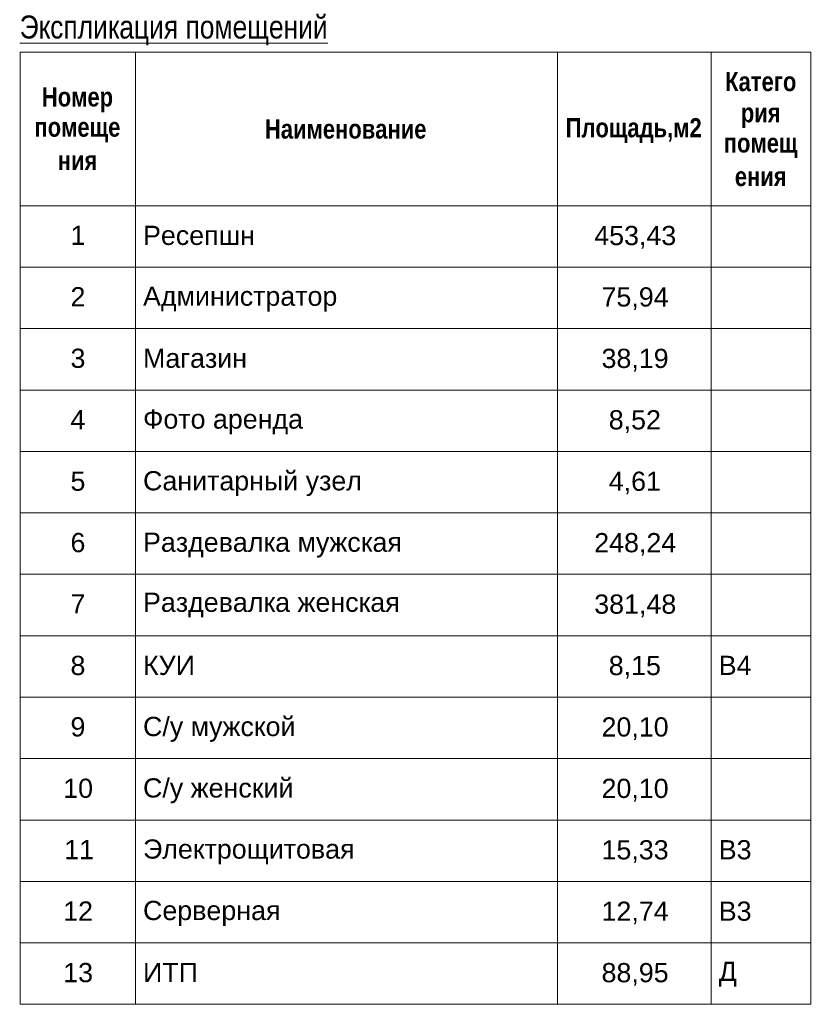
# Model space of a CAD drawing. Header units: millimetres. Extents: x -14761 to 157739, y -22400 to 107990.
# Tile 4 of 256: x 11022 to 21335, y -22400 to -9577. Entities that reach past the tile are written whole.
import ezdxf

# ---------------------------------------------------------------- set-up
doc = ezdxf.new("R2010")
doc.units = ezdxf.units.MM
doc.header["$MEASUREMENT"] = 0
doc.styles.add('СГЕНЕРИР_СТИЛЬ_1', font='txt')
doc.styles.add('СГЕНЕРИР_СТИЛЬ_2', font='txt')
doc.styles.add('СГЕНЕРИР_СТИЛЬ_3', font='txt')

msp = doc.modelspace()

# ---------------------------------------------------------------- linework, layer by layer
at = {"color": 7, "linetype": 'Continuous', "lineweight": 15}
for p, q in [((11029, -10000), (21329, -10000)), ((11029, -10000), (11029, -12000)), ((12529, -10000), (12529, -12000)), ((18029, -10000), (18029, -12000)), ((20029, -10000), (20029, -12000)), ((21329, -10000), (21329, -12000)), ((11029, -12000), (12529, -12000)), ((11029, -12000), (12529, -12000)), ((11029, -12000), (11029, -12800)), ((12529, -12000), (12529, -12800)), ((12529, -12000), (18029, -12000)), ((12529, -12000), (18029, -12000)), ((12529, -12000), (12529, -12800)), ((18029, -12000), (18029, -12800)), ((18029, -12000), (20029, -12000)), ((18029, -12000), (20029, -12000)), ((18029, -12000), (18029, -12800)), ((20029, -12000), (20029, -12800)), ((20029, -12000), (21329, -12000)), ((20029, -12000), (21329, -12000)), ((20029, -12000), (20029, -12800)), ((21329, -12000), (21329, -12800)), ((11029, -12800), (12529, -12800)), ((11029, -12800), (12529, -12800)), ((11029, -12800), (11029, -13600)), ((12529, -12800), (12529, -13600)), ((12529, -12800), (18029, -12800)), ((12529, -12800), (18029, -12800)), ((12529, -12800), (12529, -13600)), ((18029, -12800), (18029, -13600)), ((18029, -12800), (20029, -12800)), ((18029, -12800), (20029, -12800)), ((18029, -12800), (18029, -13600)), ((20029, -12800), (20029, -13600)), ((20029, -12800), (21329, -12800)), ((20029, -12800), (21329, -12800)), ((20029, -12800), (20029, -13600)), ((21329, -12800), (21329, -13600)), ((11029, -13600), (12529, -13600)), ((11029, -13600), (12529, -13600)), ((11029, -13600), (11029, -14400)), ((12529, -13600), (12529, -14400)), ((12529, -13600), (18029, -13600)), ((12529, -13600), (18029, -13600)), ((12529, -13600), (12529, -14400)), ((18029, -13600), (18029, -14400)), ((18029, -13600), (20029, -13600)), ((18029, -13600), (20029, -13600)), ((18029, -13600), (18029, -14400)), ((20029, -13600), (20029, -14400)), ((20029, -13600), (21329, -13600)), ((20029, -13600), (21329, -13600)), ((20029, -13600), (20029, -14400)), ((21329, -13600), (21329, -14400)), ((11029, -14400), (12529, -14400)), ((11029, -14400), (12529, -14400)), ((11029, -14400), (11029, -15200)), ((12529, -14400), (12529, -15200)), ((12529, -14400), (18029, -14400)), ((12529, -14400), (18029, -14400)), ((12529, -14400), (12529, -15200)), ((18029, -14400), (18029, -15200)), ((18029, -14400), (20029, -14400)), ((18029, -14400), (20029, -14400)), ((18029, -14400), (18029, -15200)), ((20029, -14400), (20029, -15200)), ((20029, -14400), (21329, -14400)), ((20029, -14400), (21329, -14400)), ((20029, -14400), (20029, -15200)), ((21329, -14400), (21329, -15200)), ((11029, -15200), (12529, -15200)), ((11029, -15200), (12529, -15200)), ((11029, -15200), (11029, -16000)), ((12529, -15200), (12529, -16000)), ((12529, -15200), (18029, -15200)), ((12529, -15200), (18029, -15200)), ((12529, -15200), (12529, -16000)), ((18029, -15200), (18029, -16000)), ((18029, -15200), (20029, -15200)), ((18029, -15200), (20029, -15200)), ((18029, -15200), (18029, -16000)), ((20029, -15200), (20029, -16000)), ((20029, -15200), (21329, -15200)), ((20029, -15200), (21329, -15200)), ((20029, -15200), (20029, -16000)), ((21329, -15200), (21329, -16000)), ((11029, -16000), (12529, -16000)), ((11029, -16000), (12529, -16000)), ((11029, -16000), (11029, -16800)), ((12529, -16000), (12529, -16800)), ((12529, -16000), (18029, -16000)), ((12529, -16000), (18029, -16000)), ((12529, -16000), (12529, -16800)), ((18029, -16000), (18029, -16800)), ((18029, -16000), (20029, -16000)), ((18029, -16000), (20029, -16000)), ((18029, -16000), (18029, -16800)), ((20029, -16000), (20029, -16800)), ((20029, -16000), (21329, -16000)), ((20029, -16000), (21329, -16000)), ((20029, -16000), (20029, -16800)), ((21329, -16000), (21329, -16800)), ((11029, -16800), (12529, -16800)), ((11029, -16800), (12529, -16800)), ((11029, -16800), (11029, -17600)), ((12529, -16800), (12529, -17600)), ((12529, -16800), (18029, -16800)), ((12529, -16800), (18029, -16800)), ((12529, -16800), (12529, -17600)), ((18029, -16800), (18029, -17600)), ((18029, -16800), (20029, -16800)), ((18029, -16800), (20029, -16800)), ((18029, -16800), (18029, -17600)), ((20029, -16800), (20029, -17600)), ((20029, -16800), (21329, -16800)), ((20029, -16800), (21329, -16800)), ((20029, -16800), (20029, -17600)), ((21329, -16800), (21329, -17600)), ((11029, -17600), (12529, -17600)), ((11029, -17600), (12529, -17600)), ((11029, -17600), (11029, -18400)), ((12529, -17600), (12529, -18400)), ((12529, -17600), (18029, -17600)), ((12529, -17600), (18029, -17600)), ((12529, -17600), (12529, -18400)), ((18029, -17600), (18029, -18400)), ((18029, -17600), (20029, -17600)), ((18029, -17600), (20029, -17600)), ((18029, -17600), (18029, -18400)), ((20029, -17600), (20029, -18400)), ((20029, -17600), (21329, -17600)), ((20029, -17600), (21329, -17600)), ((20029, -17600), (20029, -18400)), ((21329, -17600), (21329, -18400)), ((11029, -18400), (12529, -18400)), ((11029, -18400), (12529, -18400)), ((11029, -18400), (11029, -19200)), ((12529, -18400), (12529, -19200)), ((12529, -18400), (18029, -18400)), ((12529, -18400), (18029, -18400)), ((12529, -18400), (12529, -19200)), ((18029, -18400), (18029, -19200)), ((18029, -18400), (20029, -18400)), ((18029, -18400), (20029, -18400)), ((18029, -18400), (18029, -19200)), ((20029, -18400), (20029, -19200)), ((20029, -18400), (21329, -18400)), ((20029, -18400), (21329, -18400)), ((20029, -18400), (20029, -19200)), ((21329, -18400), (21329, -19200)), ((11029, -19200), (12529, -19200)), ((11029, -19200), (12529, -19200)), ((11029, -19200), (11029, -20000)), ((12529, -19200), (12529, -20000)), ((12529, -19200), (18029, -19200)), ((12529, -19200), (18029, -19200)), ((12529, -19200), (12529, -20000)), ((18029, -19200), (18029, -20000)), ((18029, -19200), (20029, -19200)), ((18029, -19200), (20029, -19200)), ((18029, -19200), (18029, -20000)), ((20029, -19200), (20029, -20000)), ((20029, -19200), (21329, -19200)), ((20029, -19200), (21329, -19200)), ((20029, -19200), (20029, -20000)), ((21329, -19200), (21329, -20000)), ((11029, -20000), (12529, -20000)), ((11029, -20000), (12529, -20000)), ((11029, -20000), (11029, -20800)), ((12529, -20000), (12529, -20800)), ((12529, -20000), (18029, -20000)), ((12529, -20000), (18029, -20000)), ((12529, -20000), (12529, -20800)), ((18029, -20000), (18029, -20800)), ((18029, -20000), (20029, -20000)), ((18029, -20000), (20029, -20000)), ((18029, -20000), (18029, -20800)), ((20029, -20000), (20029, -20800)), ((20029, -20000), (21329, -20000)), ((20029, -20000), (21329, -20000)), ((20029, -20000), (20029, -20800)), ((21329, -20000), (21329, -20800)), ((11029, -20800), (12529, -20800)), ((11029, -20800), (12529, -20800)), ((11029, -20800), (11029, -21600)), ((12529, -20800), (12529, -21600)), ((12529, -20800), (18029, -20800)), ((12529, -20800), (18029, -20800)), ((12529, -20800), (12529, -21600)), ((18029, -20800), (18029, -21600)), ((18029, -20800), (20029, -20800)), ((18029, -20800), (20029, -20800)), ((18029, -20800), (18029, -21600)), ((20029, -20800), (20029, -21600)), ((20029, -20800), (21329, -20800)), ((20029, -20800), (21329, -20800)), ((20029, -20800), (20029, -21600)), ((21329, -20800), (21329, -21600)), ((11029, -21600), (12529, -21600)), ((11029, -21600), (12529, -21600)), ((11029, -21600), (11029, -22400)), ((12529, -21600), (12529, -22400)), ((12529, -21600), (18029, -21600)), ((12529, -21600), (18029, -21600)), ((12529, -21600), (12529, -22400)), ((18029, -21600), (18029, -22400)), ((18029, -21600), (20029, -21600)), ((18029, -21600), (20029, -21600)), ((18029, -21600), (18029, -22400)), ((20029, -21600), (20029, -22400)), ((20029, -21600), (21329, -21600)), ((20029, -21600), (21329, -21600)), ((20029, -21600), (20029, -22400)), ((21329, -21600), (21329, -22400)), ((11029, -22400), (12529, -22400)), ((12529, -22400), (18029, -22400)), ((18029, -22400), (20029, -22400)), ((20029, -22400), (21329, -22400))]:
    msp.add_line(p, q, dxfattribs=at)

# ---------------------------------------------------------------- texts
at = {"color": 7, "linetype": 'Continuous', "lineweight": 15, "attachment_point": 7}
for s, insert, char_height, style in [('\\A1;{\\pql;\\fArial Narrow|b0|i0|c204|p34;\\L\\LЭкспликация помещений}', (11022, -9909), 300, 'СГЕНЕРИР_СТИЛЬ_3'), ('\\A1;{\\pql;\\fArial Narrow|b1|i0|c204|p34;Катего}', (20212, -10511), 250, 'СГЕНЕРИР_СТИЛЬ_2'), ('\\A1;{\\pql;\\fArial Narrow|b1|i0|c204|p34;Номер}', (11311, -10783), 250, 'СГЕНЕРИР_СТИЛЬ_2'), ('\\A1;{\\pql;\\fArial Narrow|b1|i0|c204|p34;Наименование}', (14217, -11129), 250, 'СГЕНЕРИР_СТИЛЬ_2'), ('\\A1;{\\pql;\\fArial Narrow|b1|i0|c204|p34;рия}', (20417, -10989), 250, 'СГЕНЕРИР_СТИЛЬ_2'), ('\\A1;{\\pql;\\fArial Narrow|b1|i0|c204|p34;помеще}', (11214, -11173), 250, 'СГЕНЕРИР_СТИЛЬ_2'), ('\\A1;{\\pql;\\fArial Narrow|b1|i0|c204|p34;Площадь,м2}', (18134, -11181), 250, 'СГЕНЕРИР_СТИЛЬ_2'), ('\\A1;{\\pql;\\fArial Narrow|b1|i0|c204|p34;помещ}', (20194, -11379), 250, 'СГЕНЕРИР_СТИЛЬ_2'), ('\\A1;{\\pql;\\fArial Narrow|b1|i0|c204|p34;ния}', (11518, -11536), 250, 'СГЕНЕРИР_СТИЛЬ_2'), ('\\A1;{\\pql;\\fArial Narrow|b1|i0|c204|p34;ения}', (20338, -11747), 250, 'СГЕНЕРИР_СТИЛЬ_2'), ('\\A1;{\\pql;\\fArial|b0|i0|c204|p38;1}', (11684, -12510), 250, 'СГЕНЕРИР_СТИЛЬ_1'), ('\\A1;{\\pql;\\fArial|b0|i0|c204|p38;Ресепшн}', (12629, -12514), 250, 'СГЕНЕРИР_СТИЛЬ_1'), ('\\A1;{\\pql;\\fArial|b0|i0|c204|p38;453,43}', (18507, -12559), 250, 'СГЕНЕРИР_СТИЛЬ_1'), ('\\A1;{\\pql;\\fArial|b0|i0|c204|p38;2}', (11684, -13310), 250, 'СГЕНЕРИР_СТИЛЬ_1'), ('\\A1;{\\pql;\\fArial|b0|i0|c204|p38;Администратор}', (12629, -13378), 250, 'СГЕНЕРИР_СТИЛЬ_1'), ('\\A1;{\\pql;\\fArial|b0|i0|c204|p38;75,94}', (18602, -13359), 250, 'СГЕНЕРИР_СТИЛЬ_1'), ('\\A1;{\\pql;\\fArial|b0|i0|c204|p38;3}', (11684, -14115), 250, 'СГЕНЕРИР_СТИЛЬ_1'), ('\\A1;{\\pql;\\fArial|b0|i0|c204|p38;Магазин}', (12629, -14114), 250, 'СГЕНЕРИР_СТИЛЬ_1'), ('\\A1;{\\pql;\\fArial|b0|i0|c204|p38;38,19}', (18602, -14159), 250, 'СГЕНЕРИР_СТИЛЬ_1'), ('\\A1;{\\pql;\\fArial|b0|i0|c204|p38;4}', (11684, -14910), 250, 'СГЕНЕРИР_СТИЛЬ_1'), ('\\A1;{\\pql;\\fArial|b0|i0|c204|p38;Фото аренда}', (12629, -14978), 250, 'СГЕНЕРИР_СТИЛЬ_1'), ('\\A1;{\\pql;\\fArial|b0|i0|c204|p38;8,52}', (18696, -14959), 250, 'СГЕНЕРИР_СТИЛЬ_1'), ('\\A1;{\\pql;\\fArial|b0|i0|c204|p38;5}', (11684, -15715), 250, 'СГЕНЕРИР_СТИЛЬ_1'), ('\\A1;{\\pql;\\fArial|b0|i0|c204|p38;Санитарный узел}', (12629, -15782), 250, 'СГЕНЕРИР_СТИЛЬ_1'), ('\\A1;{\\pql;\\fArial|b0|i0|c204|p38;4,61}', (18696, -15759), 250, 'СГЕНЕРИР_СТИЛЬ_1'), ('\\A1;{\\pql;\\fArial|b0|i0|c204|p38;6}', (11684, -16515), 250, 'СГЕНЕРИР_СТИЛЬ_1'), ('\\A1;{\\pql;\\fArial|b0|i0|c204|p38;Раздевалка мужская}', (12629, -16582), 250, 'СГЕНЕРИР_СТИЛЬ_1'), ('\\A1;{\\pql;\\fArial|b0|i0|c204|p38;248,24}', (18507, -16559), 250, 'СГЕНЕРИР_СТИЛЬ_1'), ('\\A1;{\\pql;\\fArial|b0|i0|c204|p38;7}', (11684, -17310), 250, 'СГЕНЕРИР_СТИЛЬ_1'), ('\\A1;{\\pql;\\fArial|b0|i0|c204|p38;Раздевалка женская}', (12629, -17361), 250, 'СГЕНЕРИР_СТИЛЬ_1'), ('\\A1;{\\pql;\\fArial|b0|i0|c204|p38;381,48}', (18507, -17359), 250, 'СГЕНЕРИР_СТИЛЬ_1'), ('\\A1;{\\pql;\\fArial|b0|i0|c204|p38;8}', (11684, -18115), 250, 'СГЕНЕРИР_СТИЛЬ_1'), ('\\A1;{\\pql;\\fArial|b0|i0|c204|p38;КУИ}', (12629, -18114), 250, 'СГЕНЕРИР_СТИЛЬ_1'), ('\\A1;{\\pql;\\fArial|b0|i0|c204|p38;8,15}', (18696, -18159), 250, 'СГЕНЕРИР_СТИЛЬ_1'), ('\\A1;{\\pql;\\fArial|b0|i0|c204|p38;В4}', (20129, -18110), 250, 'СГЕНЕРИР_СТИЛЬ_1'), ('\\A1;{\\pql;\\fArial|b0|i0|c204|p38;9}', (11684, -18915), 250, 'СГЕНЕРИР_СТИЛЬ_1'), ('\\A1;{\\pql;\\fArial|b0|i0|c204|p38;С/у мужской}', (12629, -18982), 250, 'СГЕНЕРИР_СТИЛЬ_1'), ('\\A1;{\\pql;\\fArial|b0|i0|c204|p38;20,10}', (18602, -18959), 250, 'СГЕНЕРИР_СТИЛЬ_1'), ('\\A1;{\\pql;\\fArial|b0|i0|c204|p38;10}', (11589, -19715), 250, 'СГЕНЕРИР_СТИЛЬ_1'), ('\\A1;{\\pql;\\fArial|b0|i0|c204|p38;С/у женский}', (12629, -19782), 250, 'СГЕНЕРИР_СТИЛЬ_1'), ('\\A1;{\\pql;\\fArial|b0|i0|c204|p38;20,10}', (18602, -19759), 250, 'СГЕНЕРИР_СТИЛЬ_1'), ('\\A1;{\\pql;\\fArial|b0|i0|c204|p38;11}', (11602, -20510), 250, 'СГЕНЕРИР_СТИЛЬ_1'), ('\\A1;{\\pql;\\fArial|b0|i0|c204|p38;Электрощитовая}', (12629, -20578), 250, 'СГЕНЕРИР_СТИЛЬ_1'), ('\\A1;{\\pql;\\fArial|b0|i0|c204|p38;15,33}', (18602, -20559), 250, 'СГЕНЕРИР_СТИЛЬ_1'), ('\\A1;{\\pql;\\fArial|b0|i0|c204|p38;В3}', (20129, -20515), 250, 'СГЕНЕРИР_СТИЛЬ_1'), ('\\A1;{\\pql;\\fArial|b0|i0|c204|p38;12}', (11589, -21310), 250, 'СГЕНЕРИР_СТИЛЬ_1'), ('\\A1;{\\pql;\\fArial|b0|i0|c204|p38;Серверная}', (12629, -21378), 250, 'СГЕНЕРИР_СТИЛЬ_1'), ('\\A1;{\\pql;\\fArial|b0|i0|c204|p38;12,74}', (18602, -21359), 250, 'СГЕНЕРИР_СТИЛЬ_1'), ('\\A1;{\\pql;\\fArial|b0|i0|c204|p38;В3}', (20129, -21315), 250, 'СГЕНЕРИР_СТИЛЬ_1'), ('\\A1;{\\pql;\\fArial|b0|i0|c204|p38;13}', (11589, -22115), 250, 'СГЕНЕРИР_СТИЛЬ_1'), ('\\A1;{\\pql;\\fArial|b0|i0|c204|p38;ИТП}', (12629, -22110), 250, 'СГЕНЕРИР_СТИЛЬ_1'), ('\\A1;{\\pql;\\fArial|b0|i0|c204|p38;88,95}', (18602, -22159), 250, 'СГЕНЕРИР_СТИЛЬ_1'), ('\\A1;{\\pql;\\fArial|b0|i0|c204|p38;Д}', (20129, -22168), 250, 'СГЕНЕРИР_СТИЛЬ_1')]:
    msp.add_mtext(s, dxfattribs=dict(at, insert=insert, char_height=char_height, style=style))

doc.saveas('drawing.dxf')
